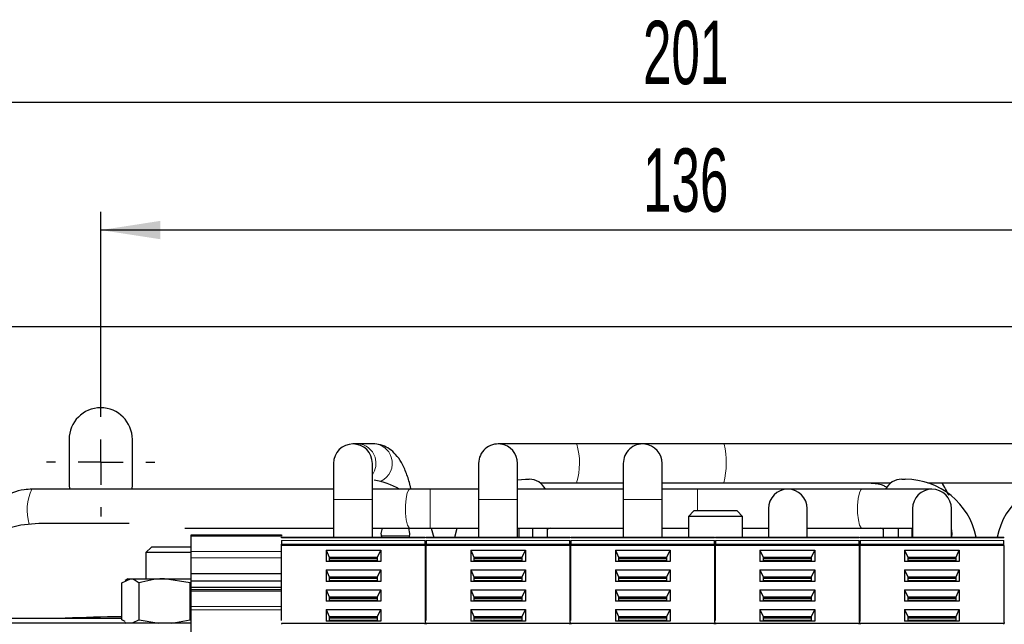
# Model space of a CAD drawing. Header units: millimetres. Extents: x 5 to 418, y 2 to 292.
# Tile 7 of 40: x 59 to 113, y 106 to 139. Entities that reach past the tile are written whole.
import ezdxf

# ---------------------------------------------------------------- set-up
doc = ezdxf.new("R2010")
doc.units = ezdxf.units.MM
doc.layers.add('SLD-0', color=7, linetype='Continuous')
doc.styles.add('SLDTEXTSTYLE0', font='TXT', dxfattribs={"width": 0.605})
doc.dimstyles.new('SLDDIMSTYLE0', dxfattribs={"dimtxt": 3.5, "dimasz": 3.302, "dimexe": 0, "dimexo": 0.0625, "dimgap": 0.875, "dimtad": 1, "dimlfac": 2, "dimrnd": 1e-09, "dimzin": 12, "dimdsep": 46, "dimtxsty": 'SLDTEXTSTYLE0', "dimsah": 1, "dimcen": 0.09, "dimadec": 0, "dimazin": 3, "dimtfac": 1, "dimtofl": 0, "dimtmove": 0, "dimatfit": 3, "dimfxl": 1, "dimfrac": 2, "dimtolj": 1, "dimtzin": 12, "dimarcsym": 0})

# ---------------------------------------------------------------- blocks, each defined once
blk = doc.blocks.new('_D_5')
at = {"layer": 'SLD-0'}
for p, q in [((63.163, 117.745), (63.163, 128.566)), ((131.163, 117.745), (131.163, 128.566)), ((131.163, 127.566), (63.163, 127.566))]:
    blk.add_line(p, q, dxfattribs=at)
for points in [[(63.163, 127.566), (66.465, 127.058), (66.465, 128.074)], [(131.163, 127.566), (127.861, 128.074), (127.861, 127.058)]]:
    blk.add_solid(points, dxfattribs=at)
at = {"layer": 'SLD-0', "insert": (93.152, 132.078), "char_height": 3.5, "attachment_point": 1, "style": 'SLDTEXTSTYLE0'}
blk.add_mtext('136', dxfattribs=at)
blk = doc.blocks.new('_D_6')
at = {"layer": 'SLD-0'}
for p, q in [((46.913, 117.745), (46.913, 135.617)), ((147.413, 115.995), (147.413, 135.617)), ((147.413, 134.617), (46.913, 134.617))]:
    blk.add_line(p, q, dxfattribs=at)
for points in [[(46.913, 134.617), (50.215, 134.109), (50.215, 135.125)], [(147.413, 134.617), (144.111, 135.125), (144.111, 134.109)]]:
    blk.add_solid(points, dxfattribs=at)
at = {"layer": 'SLD-0', "insert": (93.152, 139.129), "char_height": 3.5, "attachment_point": 1, "style": 'SLDTEXTSTYLE0'}
blk.add_mtext('201', dxfattribs=at)
blk = doc.blocks.new('SW_CENTERMARKSYMBOL_2')
at = {"layer": 'SLD-0', "color": 0}
for p, q in [((0, 2.5), (0, 3)), ((0, 0), (0, 1.25)), ((-2.5, 0), (-3, 0)), ((0, 0), (-1.25, 0)), ((0, 0), (0, -1.25)), ((0, 0), (1.25, 0)), ((2.5, 0), (3, 0)), ((0, -2.5), (0, -3))]:
    blk.add_line(p, q, dxfattribs=at)

msp = doc.modelspace()

# ---------------------------------------------------------------- linework, layer by layer
at = {"color": 7, "linetype": 'Continuous', "lineweight": 25}
for p, q in [((42.4125, 122.2448), (151.9125, 122.2448)), ((61.4125, 115.9948), (61.4125, 113.4948)), ((64.9125, 113.4948), (64.9125, 115.9948)), ((77.3634, 115.7448), (77.1125, 115.7448)), ((78.2614, 115.7448), (77.3634, 115.7448)), ((89.4691, 115.7448), (85.1375, 115.7448)), ((93.1375, 115.7448), (89.4691, 115.7448)), ((97.624, 115.7448), (93.1375, 115.7448)), ((135.5337, 115.7448), (97.624, 115.7448)), ((76.0375, 114.6698), (76.0375, 112.6698)), ((78.1875, 112.6698), (78.1875, 114.6698)), ((84.0625, 114.6698), (84.0625, 112.6698)), ((86.2125, 112.6698), (86.2125, 114.6698)), ((92.0625, 114.6698), (92.0625, 112.6698)), ((94.2125, 112.6698), (94.2125, 114.6698)), ((61.4125, 113.4948), (61.4305, 113.2448)), ((64.8946, 113.2448), (64.9125, 113.4948)), ((86.2125, 113.7694), (86.6625, 113.7948)), ((86.6625, 113.7948), (86.8625, 113.7948)), ((87.4625, 113.5948), (89.4691, 113.5948)), ((89.4691, 113.5948), (92.0625, 113.5948)), ((94.2125, 113.5948), (97.624, 113.5948)), ((97.624, 113.5948), (106.8625, 113.5948)), ((107.4625, 113.7948), (107.6625, 113.7948)), ((108.9115, 113.5948), (115.4135, 113.5948)), ((76.0375, 113.2448), (59.3613, 113.2448)), ((80.2541, 113.2448), (78.1875, 113.2448)), ((81.3789, 113.2448), (80.2541, 113.2448)), ((84.0625, 113.2448), (81.3789, 113.2448)), ((92.0625, 113.2448), (86.2125, 113.2448)), ((96.1625, 113.2448), (94.2125, 113.2448)), ((101.1625, 113.2448), (96.1625, 113.2448)), ((105.2623, 113.2448), (101.1625, 113.2448)), ((109.1375, 113.2448), (105.2623, 113.2448)), ((76.0375, 112.6698), (76.0375, 110.5948)), ((78.1875, 110.5948), (78.1875, 112.6698)), ((84.0625, 112.6698), (84.0625, 110.5948)), ((86.2125, 110.5948), (86.2125, 112.6698)), ((92.0625, 112.6698), (92.0625, 110.5948)), ((94.2125, 110.5948), (94.2125, 112.6698)), ((95.9693, 112.0448), (95.6625, 111.7381)), ((95.6625, 111.7381), (95.6625, 110.5948)), ((97.1625, 111.7381), (95.6625, 111.7381)), ((97.1625, 112.0448), (95.9693, 112.0448)), ((98.3558, 112.0448), (97.1625, 112.0448)), ((98.6625, 111.7381), (97.1625, 111.7381)), ((98.6625, 111.7381), (98.3558, 112.0448)), ((98.6625, 110.5948), (98.6625, 111.7381)), ((100.0875, 112.1698), (100.0875, 110.5948)), ((102.2375, 110.5948), (102.2375, 112.1698)), ((108.0625, 112.1698), (108.0625, 110.5948)), ((110.2125, 110.5948), (110.2125, 112.1698)), ((64.7443, 111.3448), (59.7375, 111.3448)), ((67.8081, 111.0948), (76.0375, 111.0948)), ((78.1875, 111.0948), (80.2541, 111.0948)), ((78.7209, 111.0948), (78.6625, 110.7948)), ((80.2541, 111.0948), (81.3789, 111.0948)), ((81.3789, 111.0948), (84.0625, 111.0948)), ((82.7434, 110.5948), (82.8797, 111.0948)), ((86.2125, 111.0948), (92.0625, 111.0948)), ((86.2875, 111.0948), (86.2875, 110.5948)), ((87.0375, 111.0948), (87.0375, 110.5948)), ((88.0605, 111.0948), (87.8625, 111.0305)), ((87.8625, 111.0948), (87.8625, 110.5948)), ((94.2125, 111.0948), (95.6625, 111.0948)), ((98.6625, 111.0948), (100.0875, 111.0948)), ((102.2375, 111.0948), (105.2623, 111.0948)), ((105.2623, 111.0948), (108.0375, 111.0948)), ((106.4625, 111.0305), (106.2646, 111.0948)), ((106.4625, 110.5948), (106.4625, 111.0948)), ((107.2875, 110.5948), (107.2875, 111.0948)), ((108.0375, 110.5948), (108.0375, 111.0948)), ((68.1625, 110.7198), (73.1625, 110.7198)), ((68.1625, 110.6466), (68.1625, 110.7198)), ((68.1625, 109.7966), (68.1625, 110.6466)), ((73.1625, 110.7198), (73.1625, 110.6466)), ((73.1625, 110.5948), (81.1125, 110.5948)), ((78.6625, 110.7948), (78.688, 110.5948)), ((81.1625, 110.5948), (89.1125, 110.5948)), ((89.1625, 110.5948), (97.1125, 110.5948)), ((97.1625, 110.5948), (105.1125, 110.5948)), ((105.1625, 110.5948), (113.1125, 110.5948)), ((65.9693, 110.0448), (65.6625, 109.7381)), ((68.1625, 110.0448), (65.9693, 110.0448)), ((73.1625, 110.1277), (73.1625, 110.1985)), ((81.1125, 110.1277), (73.1625, 110.1277)), ((73.1625, 105.987), (73.1625, 110.1277)), ((81.1125, 110.1277), (81.1125, 110.1985)), ((81.1125, 110.1277), (81.1125, 105.905)), ((81.1625, 110.1277), (81.1625, 110.1985)), ((89.1125, 110.1277), (81.1625, 110.1277)), ((81.1625, 105.987), (81.1625, 110.1277)), ((89.1125, 110.1277), (89.1125, 110.1985)), ((89.1125, 110.1277), (89.1125, 105.905)), ((89.1625, 110.1277), (89.1625, 110.1985)), ((97.1125, 110.1277), (89.1625, 110.1277)), ((89.1625, 105.987), (89.1625, 110.1277)), ((97.1125, 110.1277), (97.1125, 110.1985)), ((97.1125, 110.1277), (97.1125, 105.905)), ((97.1625, 110.1277), (97.1625, 110.1985)), ((105.1125, 110.1277), (97.1625, 110.1277)), ((97.1625, 105.987), (97.1625, 110.1277)), ((105.1125, 110.1277), (105.1125, 110.1985)), ((105.1125, 110.1277), (105.1125, 105.905)), ((105.1625, 110.1277), (105.1625, 110.1985)), ((113.1125, 110.1277), (105.1625, 110.1277)), ((105.1625, 105.9353), (105.1625, 110.1277)), ((113.1125, 110.1277), (113.1125, 110.1985)), ((113.1125, 110.1277), (113.1125, 105.905)), ((65.6625, 109.7381), (65.6625, 108.2948)), ((68.1625, 109.7381), (65.6625, 109.7381)), ((68.1625, 109.443), (68.1625, 109.7966)), ((75.6252, 109.8802), (75.6252, 109.244)), ((75.6252, 109.8802), (78.6499, 109.8802)), ((75.6252, 109.8802), (75.8, 109.4914)), ((75.8, 109.4914), (75.8, 109.244)), ((75.8, 109.4914), (78.475, 109.4914)), ((78.475, 109.4914), (78.6499, 109.8802)), ((78.475, 109.244), (78.475, 109.4914)), ((78.6499, 109.8802), (78.6499, 109.244)), ((83.6252, 109.8802), (83.6252, 109.244)), ((83.6252, 109.8802), (86.6499, 109.8802)), ((83.6252, 109.8802), (83.8, 109.4914)), ((83.8, 109.4914), (83.8, 109.244)), ((83.8, 109.4914), (86.475, 109.4914)), ((86.475, 109.4914), (86.6499, 109.8802)), ((86.475, 109.244), (86.475, 109.4914)), ((86.6499, 109.8802), (86.6499, 109.244)), ((91.6252, 109.8802), (91.6252, 109.244)), ((91.6252, 109.8802), (94.6499, 109.8802)), ((91.6252, 109.8802), (91.8, 109.4914)), ((91.8, 109.4914), (91.8, 109.244)), ((91.8, 109.4914), (94.475, 109.4914)), ((94.475, 109.4914), (94.6499, 109.8802)), ((94.475, 109.244), (94.475, 109.4914)), ((94.6499, 109.8802), (94.6499, 109.244)), ((99.6252, 109.8802), (99.6252, 109.244)), ((99.6252, 109.8802), (102.6499, 109.8802)), ((99.6252, 109.8802), (99.8, 109.4914)), ((99.8, 109.4914), (99.8, 109.244)), ((99.8, 109.4914), (102.475, 109.4914)), ((102.475, 109.4914), (102.6499, 109.8802)), ((102.475, 109.244), (102.475, 109.4914)), ((102.6499, 109.8802), (102.6499, 109.244)), ((107.6252, 109.8802), (107.6252, 109.244)), ((107.6252, 109.8802), (110.6499, 109.8802)), ((107.6252, 109.8802), (107.8, 109.4914)), ((107.8, 109.4914), (107.8, 109.244)), ((107.8, 109.4914), (110.475, 109.4914)), ((110.475, 109.4914), (110.6499, 109.8802)), ((110.475, 109.244), (110.475, 109.4914)), ((110.6499, 109.8802), (110.6499, 109.244)), ((68.1625, 108.5592), (68.1625, 109.443)), ((78.6499, 109.244), (75.6252, 109.244)), ((75.8, 109.4206), (78.475, 109.4206)), ((86.6499, 109.244), (83.6252, 109.244)), ((83.8, 109.4206), (86.475, 109.4206)), ((94.6499, 109.244), (91.6252, 109.244)), ((91.8, 109.4206), (94.475, 109.4206)), ((102.6499, 109.244), (99.6252, 109.244)), ((99.8, 109.4206), (102.475, 109.4206)), ((110.6499, 109.244), (107.6252, 109.244)), ((107.8, 109.4206), (110.475, 109.4206)), ((73.1625, 108.5592), (68.1625, 108.5592)), ((68.1625, 108.1702), (68.1625, 108.5592)), ((75.6252, 108.7841), (78.6499, 108.7841)), ((75.6252, 108.7841), (75.6252, 108.1479)), ((75.6252, 108.7841), (75.8, 108.3953)), ((75.8, 108.3953), (75.8, 108.1479)), ((75.8, 108.3953), (78.475, 108.3953)), ((78.475, 108.3953), (78.6499, 108.7841)), ((78.475, 108.1479), (78.475, 108.3953)), ((78.6499, 108.7841), (78.6499, 108.1479)), ((83.6252, 108.7841), (86.6499, 108.7841)), ((83.6252, 108.7841), (83.6252, 108.1479)), ((83.6252, 108.7841), (83.8, 108.3953)), ((83.8, 108.3953), (83.8, 108.1479)), ((83.8, 108.3953), (86.475, 108.3953)), ((86.475, 108.3953), (86.6499, 108.7841)), ((86.475, 108.1479), (86.475, 108.3953)), ((86.6499, 108.7841), (86.6499, 108.1479)), ((91.6252, 108.7841), (94.6499, 108.7841)), ((91.6252, 108.7841), (91.6252, 108.1479)), ((91.6252, 108.7841), (91.8, 108.3953)), ((91.8, 108.3953), (91.8, 108.1479)), ((91.8, 108.3953), (94.475, 108.3953)), ((94.475, 108.3953), (94.6499, 108.7841)), ((94.475, 108.1479), (94.475, 108.3953)), ((94.6499, 108.7841), (94.6499, 108.1479)), ((99.6252, 108.7841), (102.6499, 108.7841)), ((99.6252, 108.7841), (99.6252, 108.1479)), ((99.6252, 108.7841), (99.8, 108.3953)), ((99.8, 108.3953), (99.8, 108.1479)), ((99.8, 108.3953), (102.475, 108.3953)), ((102.475, 108.3953), (102.6499, 108.7841)), ((102.475, 108.1479), (102.475, 108.3953)), ((102.6499, 108.7841), (102.6499, 108.1479)), ((107.6252, 108.7841), (110.6499, 108.7841)), ((107.6252, 108.7841), (107.6252, 108.1479)), ((107.6252, 108.7841), (107.8, 108.3953)), ((107.8, 108.3953), (107.8, 108.1479)), ((107.8, 108.3953), (110.475, 108.3953)), ((110.475, 108.3953), (110.6499, 108.7841)), ((110.475, 108.1479), (110.475, 108.3953)), ((110.6499, 108.7841), (110.6499, 108.1479)), ((64.326, 108.0715), (64.803, 108.2948)), ((64.326, 106.0181), (64.326, 108.0715)), ((64.6625, 108.2948), (64.4918, 108.1963)), ((64.6625, 108.2948), (64.803, 108.2948)), ((64.803, 108.2948), (66.6982, 108.2948)), ((65.28, 106.0181), (65.28, 108.0715)), ((68.1165, 108.0715), (66.6982, 108.2948)), ((66.6982, 108.2948), (68.1625, 108.2948)), ((68.1165, 106.0181), (68.1165, 108.0715)), ((73.1625, 108.1702), (68.1625, 108.1702)), ((68.1625, 107.8167), (68.1625, 108.1702)), ((78.6499, 108.1479), (75.6252, 108.1479)), ((75.8, 108.3246), (78.475, 108.3246)), ((86.6499, 108.1479), (83.6252, 108.1479)), ((83.8, 108.3246), (86.475, 108.3246)), ((94.6499, 108.1479), (91.6252, 108.1479)), ((91.8, 108.3246), (94.475, 108.3246)), ((102.6499, 108.1479), (99.6252, 108.1479)), ((99.8, 108.3246), (102.475, 108.3246)), ((110.6499, 108.1479), (107.6252, 108.1479)), ((107.8, 108.3246), (110.475, 108.3246)), ((73.1625, 107.8167), (68.1625, 107.8167)), ((68.1625, 107.6778), (68.1625, 107.8167)), ((73.1625, 107.6778), (68.1625, 107.6778)), ((68.1625, 107.6046), (68.1625, 107.6778)), ((68.1625, 106.7546), (68.1625, 107.6046)), ((75.6252, 107.6881), (78.6499, 107.6881)), ((75.6252, 107.6881), (75.6252, 107.0519)), ((75.6252, 107.6881), (75.8, 107.2993)), ((75.8, 107.2993), (75.8, 107.0519)), ((75.8, 107.2993), (78.475, 107.2993)), ((78.475, 107.2993), (78.6499, 107.6881)), ((78.475, 107.0519), (78.475, 107.2993)), ((78.6499, 107.6881), (78.6499, 107.0519)), ((83.6252, 107.6881), (86.6499, 107.6881)), ((83.6252, 107.6881), (83.6252, 107.0519)), ((83.6252, 107.6881), (83.8, 107.2993)), ((83.8, 107.2993), (83.8, 107.0519)), ((83.8, 107.2993), (86.475, 107.2993)), ((86.475, 107.2993), (86.6499, 107.6881)), ((86.475, 107.0519), (86.475, 107.2993)), ((86.6499, 107.6881), (86.6499, 107.0519)), ((91.6252, 107.6881), (94.6499, 107.6881)), ((91.6252, 107.6881), (91.6252, 107.0519)), ((91.6252, 107.6881), (91.8, 107.2993)), ((91.8, 107.2993), (91.8, 107.0519)), ((91.8, 107.2993), (94.475, 107.2993)), ((94.475, 107.2993), (94.6499, 107.6881)), ((94.475, 107.0519), (94.475, 107.2993)), ((94.6499, 107.6881), (94.6499, 107.0519)), ((99.6252, 107.6881), (102.6499, 107.6881)), ((99.6252, 107.6881), (99.6252, 107.0519)), ((99.6252, 107.6881), (99.8, 107.2993)), ((99.8, 107.2993), (99.8, 107.0519)), ((99.8, 107.2993), (102.475, 107.2993)), ((102.475, 107.2993), (102.6499, 107.6881)), ((102.475, 107.0519), (102.475, 107.2993)), ((102.6499, 107.6881), (102.6499, 107.0519)), ((107.6252, 107.6881), (110.6499, 107.6881)), ((107.6252, 107.6881), (107.6252, 107.0519)), ((107.6252, 107.6881), (107.8, 107.2993)), ((107.8, 107.2993), (107.8, 107.0519)), ((107.8, 107.2993), (110.475, 107.2993)), ((110.475, 107.2993), (110.6499, 107.6881)), ((110.475, 107.0519), (110.475, 107.2993)), ((110.6499, 107.6881), (110.6499, 107.0519)), ((68.1625, 106.5778), (68.1625, 106.7546)), ((78.6499, 107.0519), (75.6252, 107.0519)), ((75.8, 107.2286), (78.475, 107.2286)), ((86.6499, 107.0519), (83.6252, 107.0519)), ((83.8, 107.2286), (86.475, 107.2286)), ((94.6499, 107.0519), (91.6252, 107.0519)), ((91.8, 107.2286), (94.475, 107.2286)), ((102.6499, 107.0519), (99.6252, 107.0519)), ((99.8, 107.2286), (102.475, 107.2286)), ((110.6499, 107.0519), (107.6252, 107.0519)), ((107.8, 107.2286), (110.475, 107.2286)), ((68.1625, 85.6118), (68.1625, 106.5778)), ((75.6252, 106.5921), (78.6499, 106.5921)), ((75.6252, 106.5921), (75.6252, 105.9559)), ((75.6252, 106.5921), (75.8, 106.2033)), ((75.8, 106.2033), (75.8, 105.9559)), ((75.8, 106.2033), (78.475, 106.2033)), ((78.475, 106.2033), (78.6499, 106.5921)), ((78.475, 105.9559), (78.475, 106.2033)), ((78.6499, 106.5921), (78.6499, 105.9559)), ((83.6252, 106.5921), (86.6499, 106.5921)), ((83.6252, 106.5921), (83.6252, 105.9559)), ((83.6252, 106.5921), (83.8, 106.2033)), ((83.8, 106.2033), (83.8, 105.9559)), ((83.8, 106.2033), (86.475, 106.2033)), ((86.475, 106.2033), (86.6499, 106.5921)), ((86.475, 105.9559), (86.475, 106.2033)), ((86.6499, 106.5921), (86.6499, 105.9559)), ((91.6252, 106.5921), (94.6499, 106.5921)), ((91.6252, 106.5921), (91.6252, 105.9559)), ((91.6252, 106.5921), (91.8, 106.2033)), ((91.8, 106.2033), (91.8, 105.9559)), ((91.8, 106.2033), (94.475, 106.2033)), ((94.475, 106.2033), (94.6499, 106.5921)), ((94.475, 105.9559), (94.475, 106.2033)), ((94.6499, 106.5921), (94.6499, 105.9559)), ((99.6252, 106.5921), (102.6499, 106.5921)), ((99.6252, 106.5921), (99.6252, 105.9559)), ((99.6252, 106.5921), (99.8, 106.2033)), ((99.8, 106.2033), (99.8, 105.9559)), ((99.8, 106.2033), (102.475, 106.2033)), ((102.475, 106.2033), (102.6499, 106.5921)), ((102.475, 105.9559), (102.475, 106.2033)), ((102.6499, 106.5921), (102.6499, 105.9559)), ((107.6252, 106.5921), (110.6499, 106.5921)), ((107.6252, 106.5921), (107.6252, 105.9559)), ((107.6252, 106.5921), (107.8, 106.2033)), ((107.8, 106.2033), (107.8, 105.9559)), ((107.8, 106.2033), (110.475, 106.2033)), ((110.475, 106.2033), (110.6499, 106.5921)), ((110.475, 105.9559), (110.475, 106.2033)), ((110.6499, 106.5921), (110.6499, 105.9559)), ((56.9125, 106.1198), (64.326, 106.1198)), ((68.1625, 105.8448), (57.1625, 105.8448)), ((64.5134, 105.9242), (64.326, 106.0181)), ((64.4947, 105.8917), (64.5759, 105.8448)), ((65.28, 106.0181), (64.9098, 105.8448)), ((65.28, 106.0181), (66.3806, 105.8448)), ((67.0885, 105.8448), (68.1165, 106.0181)), ((81.1144, 105.823), (73.1606, 105.823)), ((78.6499, 105.9559), (75.6252, 105.9559)), ((75.8, 106.1326), (78.475, 106.1326)), ((81.1625, 105.8448), (81.1125, 105.8448)), ((89.1144, 105.823), (81.1606, 105.823)), ((86.6499, 105.9559), (83.6252, 105.9559)), ((83.8, 106.1326), (86.475, 106.1326)), ((89.1125, 106.1198), (89.1625, 106.1198)), ((89.1625, 105.8448), (89.1125, 105.8448)), ((97.1144, 105.823), (89.1606, 105.823)), ((94.6499, 105.9559), (91.6252, 105.9559)), ((91.8, 106.1326), (94.475, 106.1326)), ((97.1625, 105.8448), (97.1125, 105.8448)), ((105.1144, 105.823), (97.1606, 105.823)), ((102.6499, 105.9559), (99.6252, 105.9559)), ((99.8, 106.1326), (102.475, 106.1326)), ((105.1125, 106.1198), (105.1625, 106.1198)), ((105.1625, 105.8448), (105.1125, 105.8448)), ((113.1144, 105.823), (105.1606, 105.823)), ((110.6499, 105.9559), (107.6252, 105.9559)), ((107.8, 106.1326), (110.475, 106.1326)), ((113.1625, 105.8448), (113.1125, 105.8448))]:
    msp.add_line(p, q, dxfattribs=at)
at = {"color": 7, "linetype": 'Continuous', "lineweight": 18}
for p, q in [((89.4883, 115.7352), (89.4691, 115.7448)), ((97.6354, 115.7391), (97.624, 115.7448)), ((81.3789, 113.2448), (81.3789, 111.0948)), ((96.1625, 113.2448), (96.1625, 112.0448)), ((78.1875, 112.6698), (76.0375, 112.6698)), ((85.2813, 112.6698), (84.0625, 112.6698)), ((86.2125, 112.6698), (85.2813, 112.6698)), ((93.248, 112.6698), (92.0625, 112.6698)), ((94.2125, 112.6698), (93.248, 112.6698)), ((73.1625, 110.6466), (68.1625, 110.6466)), ((73.1625, 110.5509), (81.1125, 110.5509)), ((78.6724, 110.6698), (80.2527, 110.6698)), ((81.1625, 110.5509), (89.1125, 110.5509)), ((89.1625, 110.5509), (97.1125, 110.5509)), ((97.1625, 110.5509), (105.1125, 110.5509)), ((105.1625, 110.5509), (113.1125, 110.5509)), ((110.2125, 110.6698), (110.2527, 110.6698)), ((81.1125, 110.4106), (73.1625, 110.4106)), ((81.1125, 110.1985), (73.1625, 110.1985)), ((89.1125, 110.4106), (81.1625, 110.4106)), ((89.1125, 110.1985), (81.1625, 110.1985)), ((97.1125, 110.4106), (89.1625, 110.4106)), ((97.1125, 110.1985), (89.1625, 110.1985)), ((105.1125, 110.4106), (97.1625, 110.4106)), ((105.1125, 110.1985), (97.1625, 110.1985)), ((113.1125, 110.4106), (105.1625, 110.4106)), ((113.1125, 110.1985), (105.1625, 110.1985)), ((68.1625, 109.7966), (73.1625, 109.7966)), ((73.1625, 109.443), (68.1625, 109.443)), ((75.8, 109.2969), (78.475, 109.2969)), ((83.8, 109.2969), (86.475, 109.2969)), ((91.8, 109.2969), (94.475, 109.2969)), ((99.8, 109.2969), (102.475, 109.2969)), ((107.8, 109.2969), (110.475, 109.2969)), ((75.8, 108.2009), (78.475, 108.2009)), ((83.8, 108.2009), (86.475, 108.2009)), ((91.8, 108.2009), (94.475, 108.2009)), ((99.8, 108.2009), (102.475, 108.2009)), ((107.8, 108.2009), (110.475, 108.2009)), ((73.1625, 107.6046), (68.1625, 107.6046)), ((68.1625, 106.7546), (73.1625, 106.7546)), ((75.8, 107.1049), (78.475, 107.1049)), ((83.8, 107.1049), (86.475, 107.1049)), ((91.8, 107.1049), (94.475, 107.1049)), ((99.8, 107.1049), (102.475, 107.1049)), ((107.8, 107.1049), (110.475, 107.1049)), ((73.1625, 106.5778), (68.1625, 106.5778)), ((75.8, 106.0089), (78.475, 106.0089)), ((83.8, 106.0089), (86.475, 106.0089)), ((91.8, 106.0089), (94.475, 106.0089)), ((99.8, 106.0089), (102.475, 106.0089)), ((107.8, 106.0089), (110.475, 106.0089))]:
    msp.add_line(p, q, dxfattribs=at)
at = {"color": 7, "linetype": 'Continuous', "lineweight": 18, "flags": 128}
for points in [[(80.2541, 113.2448), (80.1997, 113.2173), (80.1137, 113.045), (80.0491, 112.7395), (80.0156, 112.3472), (80.0185, 111.928), (80.0573, 111.5456), (80.126, 111.2582), (80.2142, 111.1096), (80.2541, 111.0948)], [(105.2623, 113.2448), (105.2079, 113.2173), (105.1219, 113.045), (105.0572, 112.7395), (105.0238, 112.3472), (105.0267, 111.928), (105.0654, 111.5456), (105.1342, 111.2582), (105.2224, 111.1096), (105.2623, 111.0948)]]:
    msp.add_lwpolyline(points, dxfattribs=at)
at = {"color": 7, "linetype": 'Continuous', "lineweight": 25, "flags": 128}
for points in [[(59.7375, 111.3448), (58.7391, 111.2575), (57.8625, 111.0305)], [(80.2371, 110.5948), (80.2625, 110.7948), (80.2042, 111.0948)], [(81.4454, 111.0948), (81.5857, 110.5752), (81.5897, 110.5546)], [(110.2371, 110.5948), (110.2625, 110.7948), (110.2125, 111.0732)]]:
    msp.add_lwpolyline(points, dxfattribs=at)
at = {"color": 7, "linetype": 'Continuous', "lineweight": 25}
for centre, radius, start, end in [((63.1625, 115.9948), 1.75, 0, 180), ((77.1125, 114.6698), 1.075, 0, 180), ((85.1375, 114.6698), 1.075, 82.3172, 180), ((85.1375, 114.6698), 1.075, 0, 82.3172), ((93.1375, 114.6698), 1.075, 84.10515, 180), ((93.1375, 114.6698), 1.075, 0, 84.10515), ((77.6625, 109.7948), 4, 59.59845, 81.05094), ((86.8625, 112.7948), 1, 26.74368, 90), ((107.4625, 112.7948), 1, 90, 153.25632), ((107.6625, 109.7948), 4, 11.53696, 90), ((116.6625, 109.7948), 4, 90, 168.4994), ((101.1625, 112.1698), 1.075, 0, 180), ((109.1375, 112.1698), 1.075, 0, 180), ((67.1625, -71.3317), 177.5516, 90.915384, 91.923073)]:
    msp.add_arc(centre, radius, start, end, dxfattribs=at)
at = {"color": 7, "linetype": 'Continuous', "lineweight": 18}
for centre, radius, start, end in [((77.3513, 114.7229), 1.022, 16.08465, 89.31915), ((78.2493, 114.7229), 1.022, 16.08465, 89.31915), ((86.0986, 114.6953), 3.5457, 341.91759, 17.0538), ((93.2459, 114.6902), 4.5131, 345.95384, 13.44021), ((77.266, 114.6698), 1.119, 325.44511, 17.48547), ((78.1952, 114.6667), 1.0902, 294.2579, 18.1369), ((61.5759, 112.1064), 2.4901, 152.7937, 198.38862)]:
    msp.add_arc(centre, radius, start, end, dxfattribs=at)
at = {"color": 7, "linetype": 'Continuous', "lineweight": 25}
for points, knots in [([(80.3188, 113.2448), (80.3058, 113.3103), (80.2428, 113.6293), (80.0757, 114.1336), (79.8204, 114.7067), (79.5121, 115.1485), (79.1611, 115.4707), (78.7609, 115.6806), (78.4446, 115.7427), (78.279, 115.7446), (78.2614, 115.7448)], [0, 0, 0, 0, 0.0483387, 0.235395, 0.4324248, 0.5997619, 0.7367101, 0.8629231, 0.985498, 1, 1, 1, 1]), ([(105.5485, 113.5948), (105.6449, 113.5913), (105.9571, 113.5799), (106.3411, 113.5127), (106.5963, 113.3842), (106.6573, 113.3534)], [0, 0, 0, 0, 0.2536684, 0.8214154, 1, 1, 1, 1]), ([(110.0715, 112.896), (109.9555, 113.1417), (109.8392, 113.3879), (109.6666, 113.5943), (109.6662, 113.5948)], [0, 0, 0, 0, 0.9975691, 1, 1, 1, 1]), ([(59.3613, 113.2448), (59.2174, 113.2382), (58.853, 113.2213), (58.3273, 113.0896), (57.988, 112.8962), (57.8414, 112.8126)], [0, 0, 0, 0, 0.27040357, 0.68482783, 1, 1, 1, 1]), ([(64.803, 108.2948), (64.8143, 108.2946), (64.9754, 108.2914), (65.1332, 108.1775), (65.28, 108.0715)], [0, 0, 0, 0, 0.0702006, 1, 1, 1, 1]), ([(66.6982, 108.2948), (66.6646, 108.2946), (66.1857, 108.2914), (65.7163, 108.1775), (65.28, 108.0715)], [0, 0, 0, 0, 0.0702006, 1, 1, 1, 1])]:
    msp.add_open_spline(points, degree=3, knots=knots, dxfattribs=at)
for points in [[(73.1625, 110.5509), (73.1625, 110.5574), (73.1625, 110.5705), (73.1625, 110.5842), (73.1625, 110.5932), (73.1625, 110.5943), (73.1625, 110.5948)], [(81.1125, 110.5509), (81.1125, 110.5574), (81.1125, 110.5705), (81.1125, 110.5842), (81.1125, 110.5932), (81.1125, 110.5943), (81.1125, 110.5948)], [(81.1625, 110.5509), (81.1625, 110.5574), (81.1625, 110.5705), (81.1625, 110.5842), (81.1625, 110.5932), (81.1625, 110.5943), (81.1625, 110.5948)], [(89.1125, 110.5509), (89.1125, 110.5574), (89.1125, 110.5705), (89.1125, 110.5842), (89.1125, 110.5932), (89.1125, 110.5943), (89.1125, 110.5948)], [(89.1625, 110.5509), (89.1625, 110.5574), (89.1625, 110.5705), (89.1625, 110.5842), (89.1625, 110.5932), (89.1625, 110.5943), (89.1625, 110.5948)], [(97.1125, 110.5509), (97.1125, 110.5574), (97.1125, 110.5705), (97.1125, 110.5842), (97.1125, 110.5932), (97.1125, 110.5943), (97.1125, 110.5948)], [(97.1625, 110.5509), (97.1625, 110.5574), (97.1625, 110.5705), (97.1625, 110.5842), (97.1625, 110.5932), (97.1625, 110.5943), (97.1625, 110.5948)], [(105.1125, 110.5509), (105.1125, 110.5574), (105.1125, 110.5705), (105.1125, 110.5842), (105.1125, 110.5932), (105.1125, 110.5943), (105.1125, 110.5948)], [(105.1625, 110.5509), (105.1625, 110.5574), (105.1625, 110.5705), (105.1625, 110.5842), (105.1625, 110.5932), (105.1625, 110.5943), (105.1625, 110.5948)], [(113.1125, 110.5509), (113.1125, 110.5574), (113.1125, 110.5705), (113.1125, 110.5842), (113.1125, 110.5932), (113.1125, 110.5943), (113.1125, 110.5948)], [(73.1625, 110.4106), (73.1625, 110.3951), (73.1625, 110.3641), (73.1625, 110.3045), (73.1625, 110.2449), (73.1625, 110.214), (73.1625, 110.1985)], [(81.1125, 110.1985), (81.1125, 110.214), (81.1125, 110.2449), (81.1125, 110.3045), (81.1125, 110.3641), (81.1125, 110.3951), (81.1125, 110.4106)], [(81.1625, 110.4106), (81.1625, 110.3951), (81.1625, 110.3641), (81.1625, 110.3045), (81.1625, 110.2449), (81.1625, 110.214), (81.1625, 110.1985)], [(89.1125, 110.1985), (89.1125, 110.214), (89.1125, 110.2449), (89.1125, 110.3045), (89.1125, 110.3641), (89.1125, 110.3951), (89.1125, 110.4106)], [(89.1625, 110.4106), (89.1625, 110.3951), (89.1625, 110.3641), (89.1625, 110.3045), (89.1625, 110.2449), (89.1625, 110.214), (89.1625, 110.1985)], [(97.1125, 110.1985), (97.1125, 110.214), (97.1125, 110.2449), (97.1125, 110.3045), (97.1125, 110.3641), (97.1125, 110.3951), (97.1125, 110.4106)], [(97.1625, 110.4106), (97.1625, 110.3951), (97.1625, 110.3641), (97.1625, 110.3045), (97.1625, 110.2449), (97.1625, 110.214), (97.1625, 110.1985)], [(105.1125, 110.1985), (105.1125, 110.214), (105.1125, 110.2449), (105.1125, 110.3045), (105.1125, 110.3641), (105.1125, 110.3951), (105.1125, 110.4106)], [(105.1625, 110.4106), (105.1625, 110.3951), (105.1625, 110.3641), (105.1625, 110.3045), (105.1625, 110.2449), (105.1625, 110.214), (105.1625, 110.1985)], [(113.1125, 110.1985), (113.1125, 110.214), (113.1125, 110.2449), (113.1125, 110.3045), (113.1125, 110.3641), (113.1125, 110.3951), (113.1125, 110.4106)], [(73.1625, 105.823), (73.1625, 105.8209), (73.1625, 105.8168), (73.1625, 105.7916), (73.1625, 105.779)], [(81.1125, 105.779), (81.1125, 105.7916), (81.1125, 105.8168), (81.1125, 105.8209), (81.1125, 105.823)], [(81.1625, 105.823), (81.1625, 105.8209), (81.1625, 105.8168), (81.1625, 105.7916), (81.1625, 105.779)], [(89.1125, 105.779), (89.1125, 105.7916), (89.1125, 105.8168), (89.1125, 105.8209), (89.1125, 105.823)], [(89.1625, 105.823), (89.1625, 105.8209), (89.1625, 105.8168), (89.1625, 105.7916), (89.1625, 105.779)], [(97.1125, 105.779), (97.1125, 105.7916), (97.1125, 105.8168), (97.1125, 105.8209), (97.1125, 105.823)], [(97.1625, 105.823), (97.1625, 105.8209), (97.1625, 105.8168), (97.1625, 105.7916), (97.1625, 105.779)], [(105.1125, 105.779), (105.1125, 105.7916), (105.1125, 105.8168), (105.1125, 105.8209), (105.1125, 105.823)], [(105.1625, 105.823), (105.1625, 105.8209), (105.1625, 105.8168), (105.1625, 105.7916), (105.1625, 105.779)], [(113.1125, 105.779), (113.1125, 105.7916), (113.1125, 105.8168), (113.1125, 105.8209), (113.1125, 105.823)]]:
    msp.add_open_spline(points, degree=3, dxfattribs=at)

# ---------------------------------------------------------------- block references
at = {"layer": 'SLD-0'}
msp.add_blockref('SW_CENTERMARKSYMBOL_2', (63.1625, 114.7448), dxfattribs=at)

# ---------------------------------------------------------------- dimensions: what is measured, and where the dimension line sits
for base, p1, p2, picture, middle in [((46.9125, 134.6171), (147.4125, 115.9948), (46.9125, 117.7448), '_D_6', (97.1625, 134.6171)), ((63.1625, 127.566), (131.1625, 117.7448), (63.1625, 117.7448), '_D_5', (97.1625, 127.566))]:
    dim = msp.add_linear_dim(base=base, p1=p1, p2=p2, dimstyle='SLDDIMSTYLE0', dxfattribs=at)
    dim.commit()
    dim.dimension.update_dxf_attribs({"geometry": picture, "text_midpoint": middle, "dimtype": 160})

doc.saveas('drawing.dxf')
